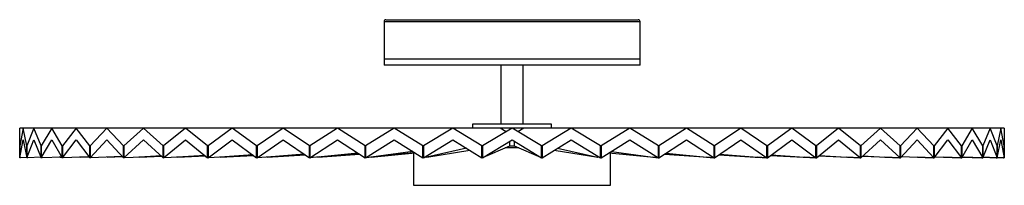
# Paper-space layout '_Izquierda' of a CAD drawing. Header units: millimetres. Extents: x -250 to 250, y -23 to 61.
import ezdxf

# ---------------------------------------------------------------- set-up
doc = ezdxf.new("R2010")
doc.units = ezdxf.units.MM

psp = doc.layouts.new('_Izquierda')

# ---------------------------------------------------------------- linework, layer by layer
at = {"color": 7, "linetype": 'Continuous', "lineweight": 25}
for p, q in [((-65, 60), (-65, 38)), ((-64, 61), (64, 61)), ((65, 38), (65, 60)), ((65, 41), (-65, 41)), ((65, 38), (-65, 38)), ((-5.65, 38), (-5.65, 8)), ((5.65, 8), (5.65, 38)), ((250, 6), (-250, 6)), ((-250, -9), (-250, 6)), ((-248.18, 6), (-249.99, -2.94)), ((-246.37, -2.94), (-248.18, 6)), ((-242.74, 6), (-246.33, -2.94)), ((-239.15, -2.94), (-242.74, 6)), ((-233.75, 6), (-239.07, -2.94)), ((-228.43, -2.94), (-233.75, 6)), ((-221.36, 6), (-228.33, -2.94)), ((-214.39, -2.94), (-221.36, 6)), ((-205.75, 6), (-214.27, -2.94)), ((-197.22, -2.94), (-205.75, 6)), ((-187.13, 6), (-197.07, -2.94)), ((-177.18, -2.94), (-187.13, 6)), ((-165.78, 6), (-177.01, -2.94)), ((-154.55, -2.94), (-165.78, 6)), ((-142.02, 6), (-154.36, -2.94)), ((-129.67, -2.94), (-142.02, 6)), ((-116.18, 6), (-129.46, -2.94)), ((-102.9, -2.94), (-116.18, 6)), ((-88.65, 6), (-102.68, -2.94)), ((-74.63, -2.94), (-88.65, 6)), ((-59.83, 6), (-74.39, -2.94)), ((-45.26, -2.94), (-59.83, 6)), ((-30.13, 6), (-45.02, -2.94)), ((-15.24, -2.94), (-30.13, 6)), ((-20, 8), (-20, 6)), ((20, 8), (-20, 8)), ((0, 6), (-15, -2.94)), ((-3.02, 4.2), (-6.03, 6)), ((15, -2.94), (0, 6)), ((6.03, 6), (3.02, 4.2)), ((30.13, 6), (15.24, -2.94)), ((20, 6), (20, 8)), ((45.02, -2.94), (30.13, 6)), ((59.83, 6), (45.26, -2.94)), ((74.39, -2.94), (59.83, 6)), ((88.65, 6), (74.63, -2.94)), ((102.68, -2.94), (88.65, 6)), ((116.18, 6), (102.9, -2.94)), ((129.46, -2.94), (116.18, 6)), ((142.02, 6), (129.67, -2.94)), ((154.36, -2.94), (142.02, 6)), ((165.78, 6), (154.55, -2.94)), ((177.01, -2.94), (165.78, 6)), ((187.13, 6), (177.18, -2.94)), ((197.07, -2.94), (187.13, 6)), ((205.75, 6), (197.22, -2.94)), ((214.27, -2.94), (205.75, 6)), ((221.36, 6), (214.39, -2.94)), ((228.33, -2.94), (221.36, 6)), ((233.75, 6), (228.43, -2.94)), ((239.07, -2.94), (233.75, 6)), ((242.74, 6), (239.15, -2.94)), ((246.33, -2.94), (242.74, 6)), ((248.18, 6), (246.37, -2.94)), ((249.99, -2.94), (248.18, 6)), ((250, 6), (250, -9)), ((-249.99, -9), (-248.18, 0)), ((-248.18, 0), (-246.37, -9)), ((-246.33, -9), (-242.74, 0)), ((-242.74, 0), (-239.15, -9)), ((-239.07, -9), (-233.75, 0)), ((-233.75, 0), (-228.43, -9)), ((-228.33, -9), (-221.36, 0)), ((-221.36, 0), (-214.39, -9)), ((-214.27, -9), (-205.75, 0)), ((-205.75, 0), (-197.22, -9)), ((-197.07, -9), (-187.13, 0)), ((-187.13, 0), (-177.18, -9)), ((-177.01, -9), (-165.78, 0)), ((-165.78, 0), (-154.55, -9)), ((-154.36, -9), (-142.02, 0)), ((-142.02, 0), (-129.67, -9)), ((-129.46, -9), (-116.18, 0)), ((-116.18, 0), (-102.9, -9)), ((-102.68, -9), (-88.65, 0)), ((-88.65, 0), (-74.63, -9)), ((-74.39, -9), (-59.83, 0)), ((-59.83, 0), (-45.26, -9)), ((-45.02, -9), (-30.13, 0)), ((-30.13, 0), (-15.24, -9)), ((-15, -9), (0, 0)), ((0, 0), (15, -9)), ((15.24, -9), (30.13, 0)), ((30.13, 0), (45.02, -9)), ((45.26, -9), (59.83, 0)), ((59.83, 0), (74.39, -9)), ((74.63, -9), (88.65, 0)), ((88.65, 0), (102.68, -9)), ((102.9, -9), (116.18, 0)), ((116.18, 0), (129.46, -9)), ((129.67, -9), (142.02, 0)), ((142.02, 0), (154.36, -9)), ((154.55, -9), (165.78, 0)), ((165.78, 0), (177.01, -9)), ((177.18, -9), (187.13, 0)), ((187.13, 0), (197.07, -9)), ((197.22, -9), (205.75, 0)), ((205.75, 0), (214.27, -9)), ((214.39, -9), (221.36, 0)), ((221.36, 0), (228.33, -9)), ((228.43, -9), (233.75, 0)), ((233.75, 0), (239.07, -9)), ((239.15, -9), (242.74, 0)), ((242.74, 0), (246.33, -9)), ((246.37, -9), (248.18, 0)), ((248.18, 0), (249.99, -9)), ((-249.99, -2.94), (-250, -2.94)), ((-249.99, -2.94), (-249.99, -9)), ((-246.37, -9), (-246.37, -2.94)), ((-246.33, -2.94), (-246.37, -2.94)), ((-246.33, -2.94), (-246.33, -9)), ((-239.15, -9), (-239.15, -2.94)), ((-239.07, -2.94), (-239.15, -2.94)), ((-239.07, -2.94), (-239.07, -9)), ((-228.43, -9), (-228.43, -2.94)), ((-228.33, -2.94), (-228.43, -2.94)), ((-228.33, -2.94), (-228.33, -9)), ((-214.39, -9), (-214.39, -2.94)), ((-214.27, -2.94), (-214.39, -2.94)), ((-214.27, -2.94), (-214.27, -9)), ((-197.07, -2.94), (-197.22, -2.94)), ((-197.22, -9), (-197.22, -2.94)), ((-197.07, -2.94), (-197.07, -9)), ((-177.01, -2.94), (-177.18, -2.94)), ((-177.18, -9), (-177.18, -2.94)), ((-177.01, -2.94), (-177.01, -9)), ((-154.36, -2.94), (-154.55, -2.94)), ((-154.55, -9), (-154.55, -2.94)), ((-154.36, -2.94), (-154.36, -9)), ((-129.46, -2.94), (-129.67, -2.94)), ((-129.67, -9), (-129.67, -2.94)), ((-129.46, -2.94), (-129.46, -9)), ((-102.9, -9), (-102.9, -2.94)), ((-102.69, -2.94), (-102.9, -2.94)), ((-102.67, -2.93), (-102.7, -2.93)), ((-102.7, -2.93), (-102.69, -2.94)), ((-102.69, -2.94), (-102.69, -9)), ((-102.68, -2.94), (-102.68, -9)), ((-74.63, -9), (-74.63, -2.94)), ((-74.47, -2.94), (-74.63, -2.94)), ((-74.37, -2.92), (-74.47, -2.93)), ((-74.47, -2.93), (-74.47, -2.94)), ((-74.47, -2.94), (-74.47, -9)), ((-74.39, -2.94), (-74.39, -9)), ((-45.26, -9), (-45.26, -2.94)), ((-45.16, -2.94), (-45.26, -2.94)), ((-44.97, -2.9), (-45.16, -2.93)), ((-45.16, -2.93), (-45.16, -2.94)), ((-45.16, -2.94), (-45.16, -9)), ((-45.02, -2.94), (-45.02, -9)), ((-23.16, -4.21), (-43.31, -8.7)), ((-15.24, -9), (-15.24, -2.94)), ((-15.19, -2.94), (-15.24, -2.94)), ((-14.51, -2.64), (-15.2, -2.93)), ((-15.2, -2.93), (-15.19, -2.94)), ((-15.19, -2.94), (-15.19, -9)), ((-15, -2.94), (-15, -9)), ((-14.51, -8.7), (-1.06, -3)), ((-1.06, -3), (-1.06, -0.64)), ((-1.06, -3), (1.06, -3)), ((1.06, -0.64), (1.06, -3)), ((1.06, -3), (14.54, -8.72)), ((15.19, -2.94), (14.54, -2.67)), ((15, -9), (15, -2.94)), ((15.19, -2.94), (15.24, -2.94)), ((15.19, -9), (15.19, -2.94)), ((15.24, -2.94), (15.24, -9)), ((23.16, -4.21), (43.36, -8.71)), ((45.16, -2.94), (44.98, -2.91)), ((45.02, -9), (45.02, -2.94)), ((45.16, -2.94), (45.26, -2.94)), ((45.16, -9), (45.16, -2.94)), ((45.26, -2.94), (45.26, -9)), ((74.47, -2.94), (74.38, -2.93)), ((74.39, -9), (74.39, -2.94)), ((74.47, -2.94), (74.63, -2.94)), ((74.47, -9), (74.47, -2.94)), ((74.63, -2.94), (74.63, -9)), ((102.69, -2.94), (102.67, -2.94)), ((102.68, -9), (102.68, -2.94)), ((102.69, -2.94), (102.9, -2.94)), ((102.69, -9), (102.69, -2.94)), ((102.9, -2.94), (102.9, -9)), ((129.46, -9), (129.46, -2.94)), ((129.46, -2.94), (129.67, -2.94)), ((129.67, -2.94), (129.67, -9)), ((154.36, -9), (154.36, -2.94)), ((154.36, -2.94), (154.55, -2.94)), ((154.55, -2.94), (154.55, -9)), ((177.01, -9), (177.01, -2.94)), ((177.01, -2.94), (177.18, -2.94)), ((177.18, -2.94), (177.18, -9)), ((197.07, -9), (197.07, -2.94)), ((197.07, -2.94), (197.22, -2.94)), ((197.22, -2.94), (197.22, -9)), ((214.27, -9), (214.27, -2.94)), ((214.27, -2.94), (214.39, -2.94)), ((214.39, -2.94), (214.39, -9)), ((228.33, -9), (228.33, -2.94)), ((228.33, -2.94), (228.43, -2.94)), ((228.43, -2.94), (228.43, -9)), ((239.07, -9), (239.07, -2.94)), ((239.07, -2.94), (239.15, -2.94)), ((239.15, -2.94), (239.15, -9)), ((246.33, -9), (246.33, -2.94)), ((246.33, -2.94), (246.37, -2.94)), ((246.37, -2.94), (246.37, -9)), ((249.99, -9), (249.99, -2.94)), ((249.99, -2.94), (250, -2.94)), ((-249.54, -9), (-250, -9)), ((-246.39, -8.91), (-249.54, -9)), ((-245.89, -9), (-246.37, -9)), ((-239.23, -8.8), (-245.89, -9)), ((-238.65, -9), (-239.15, -9)), ((-228.62, -8.68), (-238.65, -9)), ((-228.62, -8.68), (-229.93, -8.72)), ((-228.63, -8.67), (-229.38, -8.7)), ((-229.38, -8.7), (-228.62, -8.68)), ((-227.94, -9), (-228.43, -9)), ((-214.73, -8.56), (-227.94, -9)), ((-214.73, -8.56), (-219.62, -8.72)), ((-214.78, -8.5), (-219.09, -8.7)), ((-219.09, -8.7), (-214.73, -8.56)), ((-213.9, -9), (-214.39, -9)), ((-198.12, -8.44), (-213.9, -9)), ((-197.76, -8.43), (-206.1, -8.72)), ((-197.87, -8.32), (-205.61, -8.7)), ((-205.61, -8.7), (-197.76, -8.43)), ((-196.74, -9), (-197.22, -9)), ((-183.8, -8.5), (-196.74, -9)), ((-177.97, -8.29), (-189.58, -8.72)), ((-178.16, -8.12), (-189.13, -8.7)), ((-189.13, -8.7), (-177.97, -8.28)), ((-176.71, -9), (-177.18, -9)), ((-166.16, -8.55), (-176.71, -9)), ((-155.66, -8.11), (-170.3, -8.72)), ((-155.96, -7.88), (-169.89, -8.7)), ((-169.89, -8.7), (-155.67, -8.11)), ((-154.11, -9), (-154.55, -9)), ((-145.64, -8.58), (-154.11, -9)), ((-131.19, -7.89), (-148.53, -8.72)), ((-131.62, -7.58), (-148.17, -8.7)), ((-148.17, -8.7), (-131.2, -7.89)), ((-129.25, -9), (-129.67, -9)), ((-122.68, -8.61), (-129.25, -9)), ((-104.96, -7.6), (-124.59, -8.72)), ((-105.57, -7.19), (-124.3, -8.7)), ((-124.3, -8.7), (-104.96, -7.6)), ((-102.69, -9), (-102.9, -9)), ((-102.69, -9), (-102.68, -8.99)), ((-102.68, -9), (-102.69, -9)), ((-102.52, -9), (-102.68, -9)), ((-97.68, -8.64), (-102.52, -9)), ((-77.44, -7.19), (-98.84, -8.72)), ((-78.29, -6.65), (-98.61, -8.7)), ((-98.61, -8.7), (-77.44, -7.19)), ((-74.47, -9), (-74.63, -9)), ((-74.47, -9), (-74.39, -8.99)), ((-74.39, -8.99), (-74.47, -9)), ((-74.29, -9), (-74.39, -9)), ((-71.04, -8.66), (-74.29, -9)), ((-50, -6.61), (-71.65, -8.72)), ((-50.44, -5.8), (-71.48, -8.7)), ((-71.48, -8.7), (-49.25, -6.53)), ((-50, -6.61), (-50, -23)), ((-45.16, -9), (-45.26, -9)), ((-45.16, -9), (-45.02, -8.97)), ((-44.97, -9), (-45.02, -9)), ((-43.17, -8.68), (-44.97, -9)), ((-43.31, -8.7), (-21.44, -5.26)), ((-15.19, -9), (-15.24, -9)), ((-15.19, -8.99), (-15, -8.91)), ((15, -8.92), (15.19, -9)), ((15.19, -9), (15.24, -9)), ((21.43, -5.26), (43.55, -8.75)), ((44.96, -9), (43.36, -8.71)), ((44.97, -9), (44.96, -9)), ((44.97, -9), (45.02, -9)), ((45.02, -8.98), (45.16, -9)), ((45.16, -9), (45.26, -9)), ((49.25, -6.54), (72.1, -8.77)), ((50, -23), (50, -6.61)), ((50.45, -5.8), (71.56, -8.71)), ((74.28, -9), (71.56, -8.71)), ((71.65, -8.72), (74.29, -9)), ((74.29, -9), (74.28, -9)), ((74.29, -9), (74.39, -9)), ((74.29, -9), (74.29, -9)), ((74.39, -8.99), (74.47, -9)), ((74.47, -9), (74.63, -9)), ((77.44, -7.19), (99.8, -8.79)), ((78.29, -6.65), (98.72, -8.71)), ((102.51, -9), (98.72, -8.71)), ((98.84, -8.72), (102.52, -9)), ((102.52, -9), (102.51, -9)), ((102.52, -9), (102.68, -9)), ((102.52, -9), (102.52, -9)), ((102.68, -9), (102.69, -9)), ((102.69, -9), (102.9, -9)), ((104.96, -7.6), (126.27, -8.82)), ((105.57, -7.19), (124.44, -8.71)), ((129.25, -9), (124.44, -8.71)), ((124.59, -8.72), (129.25, -9)), ((129.25, -9), (129.67, -9)), ((129.25, -9), (129.25, -9)), ((129.25, -9), (129.25, -9)), ((131.19, -7.89), (151.19, -8.85)), ((131.62, -7.58), (148.35, -8.71)), ((154.1, -9), (148.35, -8.71)), ((148.53, -8.72), (154.11, -9)), ((154.11, -9), (154.1, -9)), ((154.11, -9), (154.55, -9)), ((154.11, -9), (154.11, -9)), ((155.66, -8.11), (174.28, -8.89)), ((155.96, -7.87), (170.09, -8.71)), ((176.7, -9), (170.09, -8.71)), ((170.3, -8.72), (176.71, -9)), ((176.71, -9), (176.7, -9)), ((176.71, -9), (177.18, -9)), ((176.71, -9), (176.71, -9)), ((177.97, -8.29), (195.35, -8.94)), ((178.16, -8.11), (189.35, -8.71)), ((196.73, -9), (189.35, -8.71)), ((189.58, -8.72), (196.74, -9)), ((196.74, -9), (196.73, -9)), ((196.74, -9), (197.22, -9)), ((196.74, -9), (196.74, -9)), ((197.76, -8.43), (213.89, -9)), ((197.87, -8.32), (205.85, -8.71)), ((213.89, -9), (205.85, -8.71)), ((206.1, -8.72), (213.9, -9)), ((213.9, -9), (213.89, -9)), ((213.9, -9), (214.39, -9)), ((213.9, -9), (213.9, -9)), ((214.73, -8.56), (227.93, -9)), ((214.78, -8.5), (219.35, -8.71)), ((227.93, -9), (219.35, -8.71)), ((219.62, -8.72), (227.94, -9)), ((227.94, -9), (227.93, -9)), ((227.94, -9), (228.43, -9)), ((227.94, -9), (227.94, -9)), ((228.62, -8.68), (238.65, -9)), ((228.63, -8.67), (229.66, -8.71)), ((238.65, -9), (229.66, -8.71)), ((229.93, -8.72), (238.65, -9)), ((238.65, -9), (239.15, -9)), ((238.65, -9), (238.65, -9)), ((238.65, -9), (238.65, -9)), ((245.89, -9), (239.23, -8.79)), ((239.23, -8.8), (245.89, -9)), ((239.23, -8.8), (245.89, -9)), ((245.89, -9), (246.37, -9)), ((245.89, -9), (245.89, -9)), ((245.89, -9), (245.89, -9)), ((249.54, -9), (246.39, -8.9)), ((246.39, -8.9), (249.54, -9)), ((246.39, -8.91), (249.54, -9)), ((249.54, -9), (250, -9)), ((249.54, -9), (249.54, -9)), ((249.54, -9), (249.54, -9)), ((-50, -23), (50, -23))]:
    psp.add_line(p, q, dxfattribs=at)
at = {"color": 8, "linetype": 'Continuous', "lineweight": 25}
for p, q in [((65, 60), (-65, 60)), ((3.42, -4), (-3.42, -4))]:
    psp.add_line(p, q, dxfattribs=at)
at = {"color": 7, "linetype": 'Continuous', "lineweight": 25}
for centre, start, end in [((-64, 60), 90, 180), ((64, 60), 0, 90)]:
    psp.add_arc(centre, 1, start, end, dxfattribs=at)

doc.saveas('drawing.dxf')
